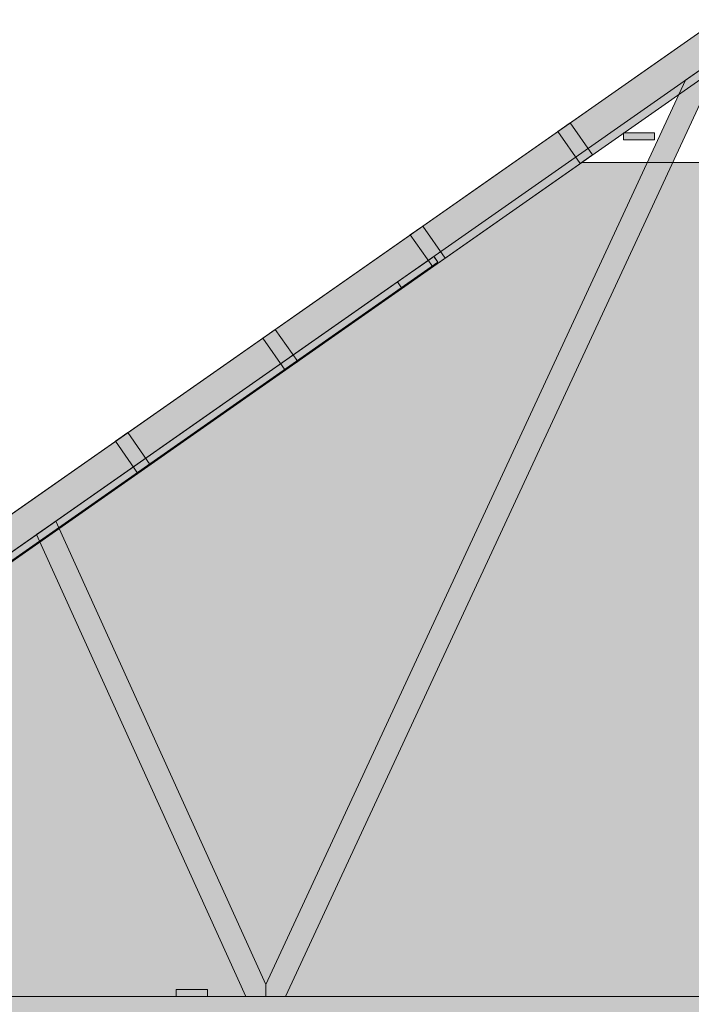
# Model space of a CAD drawing. Header units: millimetres. Extents: x -2189 to 11661, y -3698 to 9368.
# Tile 11 of 14: x 2152 to 4244, y 5149 to 8217. Entities that reach past the tile are written whole.
import ezdxf

# ---------------------------------------------------------------- set-up
doc = ezdxf.new("R2010")
doc.units = ezdxf.units.MM
for name, color, linetype in [('FILL-TIMBER', 7, 'Continuous'), ('FILL-WHITE', 7, 'Continuous'), ('LINE-CORE', 7, 'Continuous'), ('LINE-INK', 7, 'Continuous')]:
    doc.layers.add(name, color=color, linetype=linetype)

msp = doc.modelspace()

# ---------------------------------------------------------------- hatches: boundary and pattern name
at = {"layer": 'FILL-TIMBER', "true_color": 0xedd6a8}
h = msp.add_hatch(color=41, dxfattribs=at)
h.dxf.hatch_style = 1
h.paths.add_polyline_path([(4104.9, 7842.6), (4032.8, 7842.6), (4032.8, 7859), (4032.8, 7864.6), (4057.6, 7864.6), (4129.7, 7864.6), (4129.7, 7848.2), (4129.7, 7842.6)])
h = msp.add_hatch(color=41, dxfattribs=at)
h.dxf.hatch_style = 1
h.paths.add_polyline_path([(3438.9, 7450.1), (3341.7, 7382), (3331, 7397.3), (3329.1, 7400.1), (3426.3, 7468.1), (3442.3, 7479.4), (3444.1, 7476.9), (3454.9, 7461.4)])
h = msp.add_hatch(color=41, dxfattribs=at)
h.dxf.hatch_style = 1
h.paths.add_polyline_path([(2711.7, 5173.5), (2639.5, 5173.5), (2639.5, 5189.9), (2639.5, 5195.5), (2664.4, 5195.5), (2736.5, 5195.5), (2736.5, 5179.1), (2736.5, 5173.5)])
at = {"layer": 'FILL-WHITE', "true_color": 0xffffff}
h = msp.add_hatch(color=7, dxfattribs=at)
h.dxf.hatch_style = 1
h.paths.add_polyline_path([(-307, 4973), (4326.2, 8217.2), (4326.2, 8068.3), (-307, 4824.1)])
h = msp.add_hatch(color=7, dxfattribs=at)
h.dxf.hatch_style = 1
h.paths.add_polyline_path([(-307, 4973), (4326.2, 8217.2), (4326.2, 8068.3), (-307, 4824.1)])
h = msp.add_hatch(color=7, dxfattribs=at)
h.dxf.hatch_style = 1
h.paths.add_polyline_path([(-307, 4973), (4326.2, 8217.2), (4326.2, 8068.3), (-307, 4824.1)])
h = msp.add_hatch(color=7, dxfattribs=at)
h.dxf.hatch_style = 1
h.paths.add_polyline_path([(-307, 4973), (4326.2, 8217.2), (4326.2, 8068.3), (-307, 4824.1)])
h = msp.add_hatch(color=7, dxfattribs=at)
h.dxf.hatch_style = 1
h.paths.add_polyline_path([(-307, 4973), (101.6, 5259.1), (4326.2, 8217.2), (4326.2, 8098.8), (147.7, 5173), (101.6, 5173), (101.6, 5140.7), (-307, 4854.6)])
h = msp.add_hatch(color=7, dxfattribs=at)
h.dxf.hatch_style = 1
h.paths.add_polyline_path([(4326.2, 8217.2), (4326.2, 8098.8), (147.7, 5173), (101.6, 5173), (101.6, 5140.7), (-307, 4854.6), (-307, 4973)])
h = msp.add_hatch(color=7, dxfattribs=at)
h.dxf.hatch_style = 1
h.paths.add_polyline_path([(-307, 4973), (101.6, 5259.1), (4326.2, 8217.2), (4326.2, 8098.8), (147.7, 5173), (101.6, 5173), (101.6, 5140.7), (-307, 4854.6)])
h = msp.add_hatch(color=7, dxfattribs=at)
h.dxf.hatch_style = 1
h.paths.add_polyline_path([(4326.2, 8217.2), (4326.2, 8098.8), (147.7, 5173), (101.6, 5173), (101.6, 5140.7), (-307, 4854.6), (-307, 4973)])
h = msp.add_hatch(color=7, dxfattribs=at)
h.dxf.hatch_style = 1
h.paths.add_polyline_path([(-307, 4973), (101.6, 5259.1), (4326.2, 8217.2), (4326.2, 8098.8), (147.7, 5173), (101.6, 5173), (101.6, 5140.7), (-307, 4854.6)])
h = msp.add_hatch(color=7, dxfattribs=at)
h.dxf.hatch_style = 1
h.paths.add_polyline_path([(4326.2, 8217.2), (4326.2, 8098.8), (147.7, 5173), (101.6, 5173), (101.6, 5140.7), (-307, 4854.6), (-307, 4973)])
h = msp.add_hatch(color=7, dxfattribs=at)
h.dxf.hatch_style = 1
h.paths.add_polyline_path([(-307, 4973), (101.6, 5259.1), (4326.2, 8217.2), (4326.2, 8098.8), (147.7, 5173), (101.6, 5173), (101.6, 5140.7), (-307, 4854.6)])
h = msp.add_hatch(color=7, dxfattribs=at)
h.dxf.hatch_style = 1
h.paths.add_polyline_path([(4326.2, 8217.2), (4326.2, 8098.8), (147.7, 5173), (101.6, 5173), (101.6, 5140.7), (-307, 4854.6), (-307, 4973)])
h = msp.add_hatch(color=7, dxfattribs=at)
h.dxf.hatch_style = 1
h.paths.add_polyline_path([(-307, 4973), (101.6, 5259.1), (4326.2, 8217.2), (4326.2, 8098.8), (147.7, 5173), (101.6, 5173), (101.6, 5140.7), (-307, 4854.6)])
h = msp.add_hatch(color=7, dxfattribs=at)
h.dxf.hatch_style = 1
h.paths.add_polyline_path([(4326.2, 8217.2), (4326.2, 8098.8), (147.7, 5173), (101.6, 5173), (101.6, 5140.7), (-307, 4854.6), (-307, 4973)])
h = msp.add_hatch(color=7, dxfattribs=at)
h.dxf.hatch_style = 1
h.paths.add_polyline_path([(-307, 4973), (101.6, 5259.1), (4326.2, 8217.2), (4326.2, 8098.8), (147.7, 5173), (101.6, 5173), (101.6, 5140.7), (-307, 4854.6)])
h = msp.add_hatch(color=7, dxfattribs=at)
h.dxf.hatch_style = 1
h.paths.add_polyline_path([(4326.2, 8217.2), (4326.2, 8098.8), (147.7, 5173), (101.6, 5173), (101.6, 5140.7), (-307, 4854.6), (-307, 4973)])
h = msp.add_hatch(color=7, dxfattribs=at)
h.dxf.hatch_style = 1
h.paths.add_polyline_path([(-307, 4973), (101.6, 5259.1), (4326.2, 8217.2), (4326.2, 8098.8), (147.7, 5173), (101.6, 5173), (101.6, 5140.7), (-307, 4854.6)])
h = msp.add_hatch(color=7, dxfattribs=at)
h.dxf.hatch_style = 1
h.paths.add_polyline_path([(4326.2, 8217.2), (4326.2, 8098.8), (147.7, 5173), (101.6, 5173), (101.6, 5140.7), (-307, 4854.6), (-307, 4973)])
h = msp.add_hatch(color=7, dxfattribs=at)
h.dxf.hatch_style = 1
h.paths.add_polyline_path([(2918.4, 5210.9), (4226.7, 8029.1), (4326.2, 8098.8), (4326.2, 8072.5), (2980.2, 5173), (2918.3, 5173), (2918.4, 5210.9)])
h = msp.add_hatch(color=7, dxfattribs=at)
h.dxf.hatch_style = 1
h.paths.add_polyline_path([(2918.4, 5210.9), (4226.7, 8029.1), (4326.2, 8098.8), (4326.2, 8072.5), (2980.2, 5173), (2918.3, 5173), (2918.4, 5210.9)])
h = msp.add_hatch(color=7, dxfattribs=at)
h.dxf.hatch_style = 1
h.paths.add_polyline_path([(2918.4, 5210.9), (4226.7, 8029.1), (4326.2, 8098.8), (4326.2, 8072.5), (2980.2, 5173), (2918.3, 5173), (2918.4, 5210.9)])
h = msp.add_hatch(color=7, dxfattribs=at)
h.dxf.hatch_style = 1
h.paths.add_polyline_path([(2918.4, 5210.9), (4226.7, 8029.1), (4326.2, 8098.8), (4326.2, 8072.5), (2980.2, 5173), (2918.3, 5173), (2918.4, 5210.9)])
h = msp.add_hatch(color=7, dxfattribs=at)
h.dxf.hatch_style = 1
h.paths.add_polyline_path([(2918.4, 5210.9), (4226.7, 8029.1), (4326.2, 8098.8), (4326.2, 8072.5), (2980.2, 5173), (2918.3, 5173), (2918.4, 5210.9)])
h = msp.add_hatch(color=7, dxfattribs=at)
h.dxf.hatch_style = 1
h.paths.add_polyline_path([(2918.4, 5210.9), (4226.7, 8029.1), (4326.2, 8098.8), (4326.2, 8072.5), (2980.2, 5173), (2918.3, 5173), (2918.4, 5210.9)])
h = msp.add_hatch(color=7, dxfattribs=at)
h.dxf.hatch_style = 1
h.paths.add_polyline_path([(2918.4, 5210.9), (4226.7, 8029.1), (4326.2, 8098.8), (4326.2, 8072.5), (2980.2, 5173), (2918.3, 5173), (2918.4, 5210.9)])
h = msp.add_hatch(color=7, dxfattribs=at)
h.dxf.hatch_style = 1
h.paths.add_polyline_path([(2918.4, 5210.9), (4226.7, 8029.1), (4326.2, 8098.8), (4326.2, 8072.5), (2980.2, 5173), (2918.3, 5173), (2918.4, 5210.9)])
h = msp.add_hatch(color=7, dxfattribs=at)
h.dxf.hatch_style = 1
h.paths.add_polyline_path([(2918.4, 5210.9), (4226.7, 8029.1), (4326.2, 8098.8), (4326.2, 8072.5), (2980.2, 5173), (2918.3, 5173), (2918.4, 5210.9)])
h = msp.add_hatch(color=7, dxfattribs=at)
h.dxf.hatch_style = 1
h.paths.add_polyline_path([(2918.4, 5210.9), (4226.7, 8029.1), (4326.2, 8098.8), (4326.2, 8072.5), (2980.2, 5173), (2918.3, 5173), (2918.4, 5210.9)])
h = msp.add_hatch(color=7, dxfattribs=at)
h.dxf.hatch_style = 1
h.paths.add_polyline_path([(2918.4, 5210.9), (4226.7, 8029.1), (4326.2, 8098.8), (4326.2, 8072.5), (2980.2, 5173), (2918.3, 5173), (2918.4, 5210.9)])
h = msp.add_hatch(color=7, dxfattribs=at)
h.dxf.hatch_style = 1
h.paths.add_polyline_path([(2918.4, 5210.9), (4226.7, 8029.1), (4326.2, 8098.8), (4326.2, 8072.5), (2980.2, 5173), (2918.3, 5173), (2918.4, 5210.9)])
h = msp.add_hatch(color=7, dxfattribs=at)
h.dxf.hatch_style = 1
h.paths.add_polyline_path([(2918.4, 5210.9), (4226.7, 8029.1), (4326.2, 8098.8), (4326.2, 8072.5), (2980.2, 5173), (2918.3, 5173), (2918.4, 5210.9)])
h = msp.add_hatch(color=7, dxfattribs=at)
h.dxf.hatch_style = 1
h.paths.add_polyline_path([(2918.4, 5210.9), (4226.7, 8029.1), (4326.2, 8098.8), (4326.2, 8072.5), (2980.2, 5173), (2918.3, 5173), (2918.4, 5210.9)])
h = msp.add_hatch(color=7, dxfattribs=at)
h.dxf.hatch_style = 1
h.paths.add_polyline_path([(3866.8, 7895.5), (3936.8, 7795.6), (3898.3, 7768.6), (3828.3, 7868.5)])
h = msp.add_hatch(color=7, dxfattribs=at)
h.dxf.hatch_style = 1
h.paths.add_polyline_path([(3866.8, 7895.5), (3936.8, 7795.6), (3898.3, 7768.6), (3828.3, 7868.5)])
h = msp.add_hatch(color=7, dxfattribs=at)
h.dxf.hatch_style = 1
h.paths.add_polyline_path([(4032.8, 7864.6), (4129.7, 7864.6), (4129.7, 7842.6), (4032.8, 7842.6)])
h = msp.add_hatch(color=7, dxfattribs=at)
h.dxf.hatch_style = 1
h.paths.add_polyline_path([(355.9, 5288.2), (3903.7, 7772.4), (4748.8, 7772.4), (8296.6, 5288.2), (8296.6, 2743.2), (355.9, 2743.2)])
h.paths.add_polyline_path([(6082.5, 3632.6), (6082.5, 4699.9), (5382, 4699.9), (5382, 3632.6)], flags=0)
h = msp.add_hatch(color=7, dxfattribs=at)
h.dxf.hatch_style = 1
h.paths.add_polyline_path([(355.9, 5029.2), (364.1, 5029.2), (364.3, 5029.6), (365.8, 5029.2), (365.8, 5295.2), (3903.7, 7772.4), (4748.8, 7772.4), (4809.7, 7729.8), (8286.7, 5295.2), (8286.7, 5029.2), (8296.6, 5029.2), (8296.6, 2743.2), (355.9, 2743.2)])
h.paths.add_polyline_path([(6107.5, 3632.6), (6107.5, 4724.9), (6105.9, 4724.7), (6105.9, 4724.9), (5357, 4724.9), (5357, 3632.6)], flags=0)
h = msp.add_hatch(color=7, dxfattribs=at)
h.dxf.hatch_style = 1
h.paths.add_polyline_path([(3477.3, 7473.8), (3438.8, 7446.9), (3368.8, 7546.8), (3407.3, 7573.8)])
h = msp.add_hatch(color=7, dxfattribs=at)
h.dxf.hatch_style = 1
h.paths.add_polyline_path([(3477.3, 7473.8), (3438.8, 7446.9), (3368.8, 7546.8), (3407.3, 7573.8)])
h = msp.add_hatch(color=7, dxfattribs=at)
h.dxf.hatch_style = 1
h.paths.add_polyline_path([(279.5, 5264.7), (3442.3, 7479.4), (3444.1, 7476.9), (3444.3, 7476.5), (3454.9, 7461.4), (292.1, 5246.7), (279.5, 5264.7)])
h = msp.add_hatch(color=7, dxfattribs=at)
h.dxf.hatch_style = 1
h.paths.add_polyline_path([(236.3, 5207.7), (223.7, 5225.7), (3329, 7400.1), (3331.2, 7397), (3341.7, 7382), (236.3, 5207.7), (236.3, 5207.7), (236.3, 5207.7), (236, 5207.5)])
h = msp.add_hatch(color=7, dxfattribs=at)
h.dxf.hatch_style = 1
h.paths.add_polyline_path([(2947.8, 7252.1), (3017.8, 7152.1), (2979.3, 7125.1), (2909.3, 7225.1), (2947.8, 7252.1)])
h = msp.add_hatch(color=7, dxfattribs=at)
h.dxf.hatch_style = 1
h.paths.add_polyline_path([(2947.8, 7252.1), (3017.8, 7152.1), (2979.3, 7125.1), (2909.3, 7225.1), (2947.8, 7252.1)])
h = msp.add_hatch(color=7, dxfattribs=at)
h.dxf.hatch_style = 1
h.paths.add_polyline_path([(2558.3, 6830.4), (2519.8, 6803.4), (2449.8, 6903.4), (2488.3, 6930.3)])
h = msp.add_hatch(color=7, dxfattribs=at)
h.dxf.hatch_style = 1
h.paths.add_polyline_path([(2558.3, 6830.4), (2519.8, 6803.4), (2449.8, 6903.4), (2488.3, 6930.3)])
h = msp.add_hatch(color=7, dxfattribs=at)
h.dxf.hatch_style = 1
h.paths.add_polyline_path([(2918.4, 5210.9), (2918.3, 5173), (2856.5, 5173), (2204.3, 6613), (2264.3, 6655)])
h = msp.add_hatch(color=7, dxfattribs=at)
h.dxf.hatch_style = 1
h.paths.add_polyline_path([(2918.4, 5210.9), (2918.3, 5173), (2856.5, 5173), (2204.3, 6613), (2264.3, 6655)])
h = msp.add_hatch(color=7, dxfattribs=at)
h.dxf.hatch_style = 1
h.paths.add_polyline_path([(2918.4, 5210.9), (2918.3, 5173), (2856.5, 5173), (2204.3, 6613), (2264.3, 6655)])
h = msp.add_hatch(color=7, dxfattribs=at)
h.dxf.hatch_style = 1
h.paths.add_polyline_path([(2918.4, 5210.9), (2918.3, 5173), (2856.5, 5173), (2204.3, 6613), (2264.3, 6655)])
h = msp.add_hatch(color=7, dxfattribs=at)
h.dxf.hatch_style = 1
h.paths.add_polyline_path([(2918.4, 5210.9), (2918.3, 5173), (2856.5, 5173), (2204.3, 6613), (2264.3, 6655)])
h = msp.add_hatch(color=7, dxfattribs=at)
h.dxf.hatch_style = 1
h.paths.add_polyline_path([(2918.4, 5210.9), (2918.3, 5173), (2856.5, 5173), (2204.3, 6613), (2264.3, 6655)])
h = msp.add_hatch(color=7, dxfattribs=at)
h.dxf.hatch_style = 1
h.paths.add_polyline_path([(2918.4, 5210.9), (2918.3, 5173), (2856.5, 5173), (2204.3, 6613), (2264.3, 6655)])
h = msp.add_hatch(color=7, dxfattribs=at)
h.dxf.hatch_style = 1
h.paths.add_polyline_path([(2918.4, 5210.9), (2918.3, 5173), (2856.5, 5173), (2204.3, 6613), (2264.3, 6655)])
h = msp.add_hatch(color=7, dxfattribs=at)
h.dxf.hatch_style = 1
h.paths.add_polyline_path([(2918.4, 5210.9), (2918.3, 5173), (2856.5, 5173), (2204.3, 6613), (2264.3, 6655)])
h = msp.add_hatch(color=7, dxfattribs=at)
h.dxf.hatch_style = 1
h.paths.add_polyline_path([(2918.4, 5210.9), (2918.3, 5173), (2856.5, 5173), (2204.3, 6613), (2264.3, 6655)])
h = msp.add_hatch(color=7, dxfattribs=at)
h.dxf.hatch_style = 1
h.paths.add_polyline_path([(2918.4, 5210.9), (2918.3, 5173), (2856.5, 5173), (2204.3, 6613), (2264.3, 6655)])
h = msp.add_hatch(color=7, dxfattribs=at)
h.dxf.hatch_style = 1
h.paths.add_polyline_path([(2918.4, 5210.9), (2918.3, 5173), (2856.5, 5173), (2204.3, 6613), (2264.3, 6655)])
h = msp.add_hatch(color=7, dxfattribs=at)
h.dxf.hatch_style = 1
h.paths.add_polyline_path([(2918.4, 5210.9), (2918.3, 5173), (2856.5, 5173), (2204.3, 6613), (2264.3, 6655)])
h = msp.add_hatch(color=7, dxfattribs=at)
h.dxf.hatch_style = 1
h.paths.add_polyline_path([(2918.4, 5210.9), (2918.3, 5173), (2856.5, 5173), (2204.3, 6613), (2264.3, 6655)])
h = msp.add_hatch(color=7, dxfattribs=at)
h.dxf.hatch_style = 1
h.paths.add_polyline_path([(2639.5, 5195.5), (2736.5, 5195.5), (2736.5, 5173.5), (2639.5, 5173.5)])
h = msp.add_hatch(color=7, dxfattribs=at)
h.dxf.hatch_style = 1
h.paths.add_polyline_path([(101.6, 5173), (8550.9, 5173), (8550.9, 5076), (101.6, 5076)])
h = msp.add_hatch(color=7, dxfattribs=at)
h.dxf.hatch_style = 1
h.paths.add_polyline_path([(101.6, 5173), (8550.9, 5173), (8550.9, 5076), (101.6, 5076)])
h = msp.add_hatch(color=7, dxfattribs=at)
h.dxf.hatch_style = 1
h.paths.add_polyline_path([(101.6, 5173), (8550.9, 5173), (8550.9, 5076), (101.6, 5076)])
h = msp.add_hatch(color=7, dxfattribs=at)
h.dxf.hatch_style = 1
h.paths.add_polyline_path([(101.6, 5173), (8550.9, 5173), (8550.9, 5076), (101.6, 5076)])
h = msp.add_hatch(color=7, dxfattribs=at)
h.dxf.hatch_style = 1
h.paths.add_polyline_path([(101.6, 5173), (8550.9, 5173), (8550.9, 5076), (101.6, 5076)])
h = msp.add_hatch(color=7, dxfattribs=at)
h.dxf.hatch_style = 1
h.paths.add_polyline_path([(101.6, 5173), (8550.9, 5173), (8550.9, 5076), (101.6, 5076)])
h = msp.add_hatch(color=7, dxfattribs=at)
h.dxf.hatch_style = 1
h.paths.add_polyline_path([(101.6, 5173), (8550.9, 5173), (8550.9, 5076), (101.6, 5076)])
h = msp.add_hatch(color=7, dxfattribs=at)
h.dxf.hatch_style = 1
h.paths.add_polyline_path([(101.6, 5173), (8550.9, 5173), (8550.9, 5076), (101.6, 5076)])
h = msp.add_hatch(color=7, dxfattribs=at)
h.dxf.hatch_style = 1
h.paths.add_polyline_path([(101.6, 5173), (8550.9, 5173), (8550.9, 5076), (101.6, 5076)])
h = msp.add_hatch(color=7, dxfattribs=at)
h.dxf.hatch_style = 1
h.paths.add_polyline_path([(101.6, 5173), (8550.9, 5173), (8550.9, 5076), (101.6, 5076)])
h = msp.add_hatch(color=7, dxfattribs=at)
h.dxf.hatch_style = 1
h.paths.add_polyline_path([(101.6, 5173), (8550.9, 5173), (8550.9, 5076), (101.6, 5076)])
h = msp.add_hatch(color=7, dxfattribs=at)
h.dxf.hatch_style = 1
h.paths.add_polyline_path([(101.6, 5173), (8550.9, 5173), (8550.9, 5076), (101.6, 5076)])
h = msp.add_hatch(color=7, dxfattribs=at)
h.dxf.hatch_style = 1
h.paths.add_polyline_path([(101.6, 5173), (8550.9, 5173), (8550.9, 5076), (101.6, 5076)])
h = msp.add_hatch(color=7, dxfattribs=at)
h.dxf.hatch_style = 1
h.paths.add_polyline_path([(101.6, 5173), (8550.9, 5173), (8550.9, 5076), (101.6, 5076)])

# ---------------------------------------------------------------- linework, layer by layer
at = {"layer": 'LINE-CORE', "lineweight": 5}
for points in [[(-307, 4973), (4326.2, 8217.2), (4326.2, 8068.3), (-307, 4824.1), (-307, 4973)], [(-307, 4973), (4326.2, 8217.2), (4326.2, 8068.3), (-307, 4824.1)], [(-307, 4973), (4326.2, 8217.2), (4326.2, 8068.3), (-307, 4824.1), (-307, 4973)], [(-307, 4973), (4326.2, 8217.2), (4326.2, 8068.3), (-307, 4824.1)], [(-307, 4973), (101.6, 5259.1), (4326.2, 8217.2), (4326.2, 8098.8), (147.7, 5173), (101.6, 5173), (101.6, 5140.7), (-307, 4854.6)], [(4326.2, 8217.2), (4326.2, 8098.8), (147.7, 5173), (101.6, 5173), (101.6, 5140.7), (-307, 4854.6), (-307, 4973)], [(-307, 4973), (101.6, 5259.1), (4326.2, 8217.2), (4326.2, 8098.8), (147.7, 5173), (101.6, 5173), (101.6, 5140.7), (-307, 4854.6)], [(4326.2, 8217.2), (4326.2, 8098.8), (147.7, 5173), (101.6, 5173), (101.6, 5140.7), (-307, 4854.6), (-307, 4973)], [(-307, 4973), (101.6, 5259.1), (4326.2, 8217.2), (4326.2, 8098.8), (147.7, 5173), (101.6, 5173), (101.6, 5140.7), (-307, 4854.6)], [(4326.2, 8217.2), (4326.2, 8098.8), (147.7, 5173), (101.6, 5173), (101.6, 5140.7), (-307, 4854.6), (-307, 4973)], [(-307, 4973), (101.6, 5259.1), (4326.2, 8217.2), (4326.2, 8098.8), (147.7, 5173), (101.6, 5173), (101.6, 5140.7), (-307, 4854.6)], [(4326.2, 8217.2), (4326.2, 8098.8), (147.7, 5173), (101.6, 5173), (101.6, 5140.7), (-307, 4854.6), (-307, 4973)], [(-307, 4973), (101.6, 5259.1), (4326.2, 8217.2), (4326.2, 8098.8), (147.7, 5173), (101.6, 5173), (101.6, 5140.7), (-307, 4854.6)], [(4326.2, 8217.2), (4326.2, 8098.8), (147.7, 5173), (101.6, 5173), (101.6, 5140.7), (-307, 4854.6), (-307, 4973)], [(-307, 4973), (101.6, 5259.1), (4326.2, 8217.2), (4326.2, 8098.8), (147.7, 5173), (101.6, 5173), (101.6, 5140.7), (-307, 4854.6)], [(4326.2, 8217.2), (4326.2, 8098.8), (147.7, 5173), (101.6, 5173), (101.6, 5140.7), (-307, 4854.6), (-307, 4973)], [(-307, 4973), (101.6, 5259.1), (4326.2, 8217.2), (4326.2, 8098.8), (147.7, 5173), (101.6, 5173), (101.6, 5140.7), (-307, 4854.6)], [(4326.2, 8217.2), (4326.2, 8098.8), (147.7, 5173), (101.6, 5173), (101.6, 5140.7), (-307, 4854.6), (-307, 4973)], [(2918.4, 5210.9), (2918.4, 5210.9), (4226.7, 8029.1), (4226.7, 8029.1), (4226.7, 8029.1), (4226.7, 8029.1), (4326.2, 8098.8), (4326.2, 8072.5), (4326.2, 8072.5), (4326.2, 8072.5), (2980.2, 5173), (2980.2, 5173), (2980.2, 5173), (2918.3, 5173), (2918.4, 5210.9), (2918.4, 5210.9)], [(2918.4, 5210.9), (2918.4, 5210.9), (4226.7, 8029.1), (4226.7, 8029.1), (4226.7, 8029.1), (4226.7, 8029.1), (4326.2, 8098.8), (4326.2, 8072.5), (4326.2, 8072.5), (4326.2, 8072.5), (2980.2, 5173), (2980.2, 5173), (2980.2, 5173), (2918.3, 5173), (2918.4, 5210.9), (2918.4, 5210.9)], [(2918.4, 5210.9), (2918.4, 5210.9), (4226.7, 8029.1), (4226.7, 8029.1), (4226.7, 8029.1), (4226.7, 8029.1), (4326.2, 8098.8), (4326.2, 8072.5), (4326.2, 8072.5), (4326.2, 8072.5), (2980.2, 5173), (2980.2, 5173), (2980.2, 5173), (2918.3, 5173), (2918.4, 5210.9), (2918.4, 5210.9)], [(2918.4, 5210.9), (2918.4, 5210.9), (4226.7, 8029.1), (4226.7, 8029.1), (4226.7, 8029.1), (4226.7, 8029.1), (4326.2, 8098.8), (4326.2, 8072.5), (4326.2, 8072.5), (4326.2, 8072.5), (2980.2, 5173), (2980.2, 5173), (2980.2, 5173), (2918.3, 5173), (2918.4, 5210.9), (2918.4, 5210.9)], [(2918.4, 5210.9), (2918.4, 5210.9), (4226.7, 8029.1), (4226.7, 8029.1), (4226.7, 8029.1), (4226.7, 8029.1), (4326.2, 8098.8), (4326.2, 8072.5), (4326.2, 8072.5), (4326.2, 8072.5), (2980.2, 5173), (2980.2, 5173), (2980.2, 5173), (2918.3, 5173), (2918.4, 5210.9), (2918.4, 5210.9)], [(2918.4, 5210.9), (2918.4, 5210.9), (4226.7, 8029.1), (4226.7, 8029.1), (4226.7, 8029.1), (4226.7, 8029.1), (4326.2, 8098.8), (4326.2, 8072.5), (4326.2, 8072.5), (4326.2, 8072.5), (2980.2, 5173), (2980.2, 5173), (2980.2, 5173), (2918.3, 5173), (2918.4, 5210.9), (2918.4, 5210.9)], [(2918.4, 5210.9), (2918.4, 5210.9), (4226.7, 8029.1), (4226.7, 8029.1), (4226.7, 8029.1), (4226.7, 8029.1), (4326.2, 8098.8), (4326.2, 8072.5), (4326.2, 8072.5), (4326.2, 8072.5), (2980.2, 5173), (2980.2, 5173), (2980.2, 5173), (2918.3, 5173), (2918.4, 5210.9), (2918.4, 5210.9)], [(2918.4, 5210.9), (2918.4, 5210.9), (4226.7, 8029.1), (4226.7, 8029.1), (4226.7, 8029.1), (4226.7, 8029.1), (4326.2, 8098.8), (4326.2, 8072.5), (4326.2, 8072.5), (4326.2, 8072.5), (2980.2, 5173), (2980.2, 5173), (2980.2, 5173), (2918.3, 5173), (2918.4, 5210.9), (2918.4, 5210.9)], [(2918.4, 5210.9), (2918.4, 5210.9), (4226.7, 8029.1), (4226.7, 8029.1), (4226.7, 8029.1), (4226.7, 8029.1), (4326.2, 8098.8), (4326.2, 8072.5), (4326.2, 8072.5), (4326.2, 8072.5), (2980.2, 5173), (2980.2, 5173), (2980.2, 5173), (2918.3, 5173), (2918.4, 5210.9), (2918.4, 5210.9)], [(2918.4, 5210.9), (2918.4, 5210.9), (4226.7, 8029.1), (4226.7, 8029.1), (4226.7, 8029.1), (4226.7, 8029.1), (4326.2, 8098.8), (4326.2, 8072.5), (4326.2, 8072.5), (4326.2, 8072.5), (2980.2, 5173), (2980.2, 5173), (2980.2, 5173), (2918.3, 5173), (2918.4, 5210.9), (2918.4, 5210.9)], [(2918.4, 5210.9), (2918.4, 5210.9), (4226.7, 8029.1), (4226.7, 8029.1), (4226.7, 8029.1), (4226.7, 8029.1), (4326.2, 8098.8), (4326.2, 8072.5), (4326.2, 8072.5), (4326.2, 8072.5), (2980.2, 5173), (2980.2, 5173), (2980.2, 5173), (2918.3, 5173), (2918.4, 5210.9), (2918.4, 5210.9)], [(2918.4, 5210.9), (2918.4, 5210.9), (4226.7, 8029.1), (4226.7, 8029.1), (4226.7, 8029.1), (4226.7, 8029.1), (4326.2, 8098.8), (4326.2, 8072.5), (4326.2, 8072.5), (4326.2, 8072.5), (2980.2, 5173), (2980.2, 5173), (2980.2, 5173), (2918.3, 5173), (2918.4, 5210.9), (2918.4, 5210.9)], [(2918.4, 5210.9), (2918.4, 5210.9), (4226.7, 8029.1), (4226.7, 8029.1), (4226.7, 8029.1), (4226.7, 8029.1), (4326.2, 8098.8), (4326.2, 8072.5), (4326.2, 8072.5), (4326.2, 8072.5), (2980.2, 5173), (2980.2, 5173), (2980.2, 5173), (2918.3, 5173), (2918.4, 5210.9), (2918.4, 5210.9)], [(2918.4, 5210.9), (2918.4, 5210.9), (4226.7, 8029.1), (4226.7, 8029.1), (4226.7, 8029.1), (4226.7, 8029.1), (4326.2, 8098.8), (4326.2, 8072.5), (4326.2, 8072.5), (4326.2, 8072.5), (2980.2, 5173), (2980.2, 5173), (2980.2, 5173), (2918.3, 5173), (2918.4, 5210.9), (2918.4, 5210.9)], [(3866.8, 7895.5), (3936.8, 7795.6), (3898.3, 7768.6), (3898.3, 7768.6), (3898.3, 7768.6), (3828.3, 7868.5), (3866.8, 7895.5)], [(3866.8, 7895.5), (3936.8, 7795.6), (3898.3, 7768.6), (3898.3, 7768.6), (3898.3, 7768.6), (3828.3, 7868.5), (3866.8, 7895.5)], [(4032.8, 7864.6), (4129.7, 7864.6), (4129.7, 7864.6), (4129.7, 7842.6), (4032.8, 7842.6), (4032.8, 7842.6)], [(355.9, 5288.2), (3903.7, 7772.4), (3903.7, 7772.4), (3903.7, 7772.4), (3903.7, 7772.4), (4748.8, 7772.4), (4748.8, 7772.4), (4748.8, 7772.4), (4748.8, 7772.4), (8296.6, 5288.2), (8296.6, 5288.2), (8296.6, 5288.2), (8296.6, 5288.2), (8296.6, 5288.2), (8296.6, 5288.2), (8296.6, 5288.2), (8296.6, 2743.2), (355.9, 2743.2)], [(355.9, 5029.2), (364.1, 5029.2), (364.3, 5029.6), (365.8, 5029.2), (365.8, 5295.2), (365.8, 5295.2), (3903.7, 7772.4), (3903.7, 7772.4), (4748.8, 7772.4), (4809.7, 7729.8), (4809.7, 7729.8), (4809.7, 7729.8), (8286.7, 5295.2), (8286.7, 5295.2), (8286.7, 5295.2), (8286.7, 5029.2), (8296.6, 5029.2), (8296.6, 2743.2), (8296.6, 2743.2), (8296.6, 2743.2), (8296.6, 2743.2), (355.9, 2743.2)], [(3477.3, 7473.8), (3438.8, 7446.9), (3368.8, 7546.8), (3407.3, 7573.8)], [(3477.3, 7473.8), (3438.8, 7446.9), (3368.8, 7546.8), (3407.3, 7573.8)], [(279.5, 5264.7), (3442.3, 7479.4), (3444.1, 7476.9), (3444.1, 7476.9), (3444.3, 7476.5), (3454.9, 7461.4), (292.1, 5246.7), (292.1, 5246.7), (292.1, 5246.7), (292.1, 5246.7), (279.5, 5264.7)], [(236.3, 5207.7), (223.7, 5225.7), (3329, 7400.1), (3329, 7400.1), (3329, 7400.1), (3331.2, 7397), (3341.7, 7382), (236.3, 5207.7), (236.3, 5207.7), (236.3, 5207.7), (236.3, 5207.7), (236, 5207.5)], [(2947.8, 7252.1), (3017.8, 7152.1), (2979.3, 7125.1), (2979.3, 7125.1), (2909.3, 7225.1), (2947.8, 7252.1), (2947.8, 7252.1)], [(2947.8, 7252.1), (3017.8, 7152.1), (2979.3, 7125.1), (2979.3, 7125.1), (2909.3, 7225.1), (2947.8, 7252.1), (2947.8, 7252.1)], [(2558.3, 6830.4), (2519.8, 6803.4), (2449.8, 6903.4), (2488.3, 6930.3)], [(2558.3, 6830.4), (2519.8, 6803.4), (2449.8, 6903.4), (2488.3, 6930.3)], [(2918.4, 5210.9), (2918.3, 5173), (2856.5, 5173), (2204.3, 6613), (2264.3, 6655)], [(2918.4, 5210.9), (2918.3, 5173), (2856.5, 5173), (2204.3, 6613), (2264.3, 6655)], [(2918.4, 5210.9), (2918.3, 5173), (2856.5, 5173), (2204.3, 6613), (2264.3, 6655)], [(2918.4, 5210.9), (2918.3, 5173), (2856.5, 5173), (2204.3, 6613), (2264.3, 6655)], [(2918.4, 5210.9), (2918.3, 5173), (2856.5, 5173), (2204.3, 6613), (2264.3, 6655)], [(2918.4, 5210.9), (2918.3, 5173), (2856.5, 5173), (2204.3, 6613), (2264.3, 6655)], [(2918.4, 5210.9), (2918.3, 5173), (2856.5, 5173), (2204.3, 6613), (2264.3, 6655)], [(2918.4, 5210.9), (2918.3, 5173), (2856.5, 5173), (2204.3, 6613), (2264.3, 6655)], [(2918.4, 5210.9), (2918.3, 5173), (2856.5, 5173), (2204.3, 6613), (2264.3, 6655)], [(2918.4, 5210.9), (2918.3, 5173), (2856.5, 5173), (2204.3, 6613), (2264.3, 6655)], [(2918.4, 5210.9), (2918.3, 5173), (2856.5, 5173), (2204.3, 6613), (2264.3, 6655)], [(2918.4, 5210.9), (2918.3, 5173), (2856.5, 5173), (2204.3, 6613), (2264.3, 6655)], [(2918.4, 5210.9), (2918.3, 5173), (2856.5, 5173), (2204.3, 6613), (2264.3, 6655)], [(2918.4, 5210.9), (2918.3, 5173), (2856.5, 5173), (2204.3, 6613), (2264.3, 6655)], [(2639.5, 5195.5), (2736.5, 5195.5), (2736.5, 5195.5), (2736.5, 5173.5), (2639.5, 5173.5), (2639.5, 5173.5)], [(101.6, 5173), (8550.9, 5173), (8550.9, 5076), (8550.9, 5076), (101.6, 5076), (101.6, 5173)], [(101.6, 5173), (8550.9, 5173), (8550.9, 5173), (8550.9, 5076), (101.6, 5076), (101.6, 5076)], [(101.6, 5173), (8550.9, 5173), (8550.9, 5076), (8550.9, 5076), (101.6, 5076), (101.6, 5173)], [(101.6, 5173), (8550.9, 5173), (8550.9, 5173), (8550.9, 5076), (101.6, 5076), (101.6, 5076)], [(101.6, 5173), (8550.9, 5173), (8550.9, 5076), (8550.9, 5076), (101.6, 5076), (101.6, 5173)], [(101.6, 5173), (8550.9, 5173), (8550.9, 5173), (8550.9, 5076), (101.6, 5076), (101.6, 5076)], [(101.6, 5173), (8550.9, 5173), (8550.9, 5076), (8550.9, 5076), (101.6, 5076), (101.6, 5173)], [(101.6, 5173), (8550.9, 5173), (8550.9, 5173), (8550.9, 5076), (101.6, 5076), (101.6, 5076)], [(101.6, 5173), (8550.9, 5173), (8550.9, 5076), (8550.9, 5076), (101.6, 5076), (101.6, 5173)], [(101.6, 5173), (8550.9, 5173), (8550.9, 5173), (8550.9, 5076), (101.6, 5076), (101.6, 5076)], [(101.6, 5173), (8550.9, 5173), (8550.9, 5076), (8550.9, 5076), (101.6, 5076), (101.6, 5173)], [(101.6, 5173), (8550.9, 5173), (8550.9, 5173), (8550.9, 5076), (101.6, 5076), (101.6, 5076)], [(101.6, 5173), (8550.9, 5173), (8550.9, 5076), (8550.9, 5076), (101.6, 5076), (101.6, 5173)], [(101.6, 5173), (8550.9, 5173), (8550.9, 5173), (8550.9, 5076), (101.6, 5076), (101.6, 5076)]]:
    msp.add_lwpolyline(points, close=True, dxfattribs=at)
at = {"layer": 'LINE-INK', "lineweight": 5}
for points in [[(4104.9, 7842.6), (4032.8, 7842.6), (4032.8, 7859), (4032.8, 7864.6), (4057.6, 7864.6), (4129.7, 7864.6), (4129.7, 7848.2), (4129.7, 7842.6)], [(3438.9, 7450.1), (3341.7, 7382), (3331, 7397.3), (3329.1, 7400.1), (3426.3, 7468.1), (3442.3, 7479.4), (3444.1, 7476.9), (3454.9, 7461.4)], [(2711.7, 5173.5), (2639.5, 5173.5), (2639.5, 5189.9), (2639.5, 5195.5), (2664.4, 5195.5), (2736.5, 5195.5), (2736.5, 5179.1), (2736.5, 5173.5)]]:
    msp.add_lwpolyline(points, close=True, dxfattribs=at)

doc.saveas('drawing.dxf')
